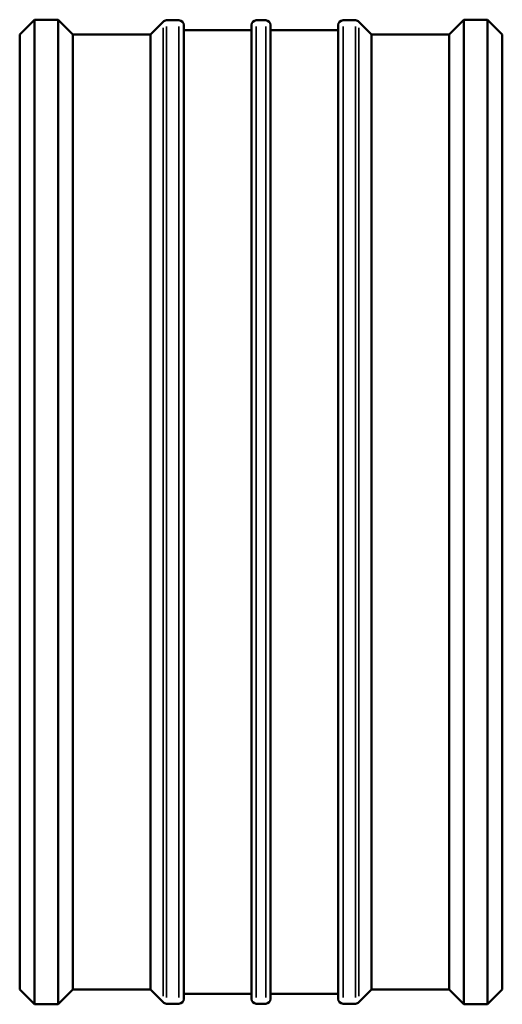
# Model space of a CAD drawing. Header units: millimetres. Extents: x -769 to 1878, y -2121 to 2393.
# Tile 5 of 7: x 334 to 714, y 1591 to 2367. Entities that reach past the tile are written whole.
import ezdxf

# ---------------------------------------------------------------- set-up
doc = ezdxf.new("R2010")
doc.units = ezdxf.units.MM
doc.layers.add('Visible (ANSI)', color=7, linetype='Continuous', lineweight=50)
doc.layers.add('Visible Narrow (ANSI)', color=7, linetype='Continuous', lineweight=35)

msp = doc.modelspace()

# ---------------------------------------------------------------- linework, layer by layer
at = {"layer": 'Visible (ANSI)'}
for p, q in [((334.031, 2355.842), (345.671, 2367.482)), ((345.671, 1591.482), (345.671, 2367.482)), ((345.671, 2367.482), (364.191, 2367.482)), ((364.191, 1591.482), (364.191, 2367.482)), ((375.831, 2355.842), (364.191, 2367.482)), ((449.636, 2366.982), (459.356, 2366.982)), ((520.306, 2366.982), (527.756, 2366.982)), ((588.706, 2366.982), (598.426, 2366.982)), ((672.231, 2355.842), (683.871, 2367.482)), ((683.871, 1591.482), (683.871, 2367.482)), ((683.871, 2367.482), (702.391, 2367.482)), ((702.391, 1591.482), (702.391, 2367.482)), ((714.031, 2355.842), (702.391, 2367.482)), ((436.891, 2355.842), (446.896, 2365.847)), ((463.231, 2363.107), (463.231, 1595.857)), ((463.231, 2359.232), (516.431, 2359.232)), ((516.431, 1595.857), (516.431, 2363.107)), ((531.631, 2363.107), (531.631, 1595.857)), ((531.631, 2359.232), (584.831, 2359.232)), ((584.831, 1595.857), (584.831, 2363.107)), ((611.171, 2355.842), (601.166, 2365.847)), ((334.031, 1603.122), (334.031, 2355.842)), ((375.831, 1603.122), (375.831, 2355.842)), ((375.831, 2355.842), (436.891, 2355.842)), ((436.891, 1603.122), (436.891, 2355.842)), ((611.171, 1603.122), (611.171, 2355.842)), ((611.171, 2355.842), (672.231, 2355.842)), ((672.231, 1603.122), (672.231, 2355.842)), ((714.031, 1603.122), (714.031, 2355.842)), ((334.031, 1603.122), (345.671, 1591.482)), ((375.831, 1603.122), (364.191, 1591.482)), ((375.831, 1603.122), (436.891, 1603.122)), ((436.891, 1603.122), (446.896, 1593.117)), ((463.231, 1599.732), (516.431, 1599.732)), ((531.631, 1599.732), (584.831, 1599.732)), ((611.171, 1603.122), (601.166, 1593.117)), ((611.171, 1603.122), (672.231, 1603.122)), ((672.231, 1603.122), (683.871, 1591.482)), ((714.031, 1603.122), (702.391, 1591.482)), ((345.671, 1591.482), (364.191, 1591.482)), ((449.636, 1591.982), (459.356, 1591.982)), ((520.306, 1591.982), (527.756, 1591.982)), ((588.706, 1591.982), (598.426, 1591.982)), ((683.871, 1591.482), (702.391, 1591.482))]:
    msp.add_line(p, q, dxfattribs=at)
for centre, start, end in [((449.636, 2363.107), 90, 135), ((459.356, 2363.107), 0, 90), ((520.306, 2363.107), 90, 180), ((527.756, 2363.107), 0, 90), ((588.706, 2363.107), 90, 180), ((598.426, 2363.107), 45, 90), ((449.636, 1595.857), 225, 270), ((459.356, 1595.857), 270, 0), ((520.306, 1595.857), 180, 270), ((527.756, 1595.857), 270, 0), ((588.706, 1595.857), 180, 270), ((598.426, 1595.857), 270, 315)]:
    msp.add_arc(centre, 3.875, start, end, dxfattribs=at)
at = {"layer": 'Visible Narrow (ANSI)'}
for p, q in [((446.896, 1597.874), (446.896, 2361.091)), ((449.636, 2362.212), (449.636, 1596.753)), ((459.356, 1596.753), (459.356, 2362.212)), ((520.306, 2362.212), (520.306, 1596.753)), ((527.756, 1596.753), (527.756, 2362.212)), ((588.706, 2362.212), (588.706, 1596.753)), ((598.426, 1596.753), (598.426, 2362.212)), ((601.166, 2361.091), (601.166, 1597.874))]:
    msp.add_line(p, q, dxfattribs=at)

doc.saveas('drawing.dxf')
